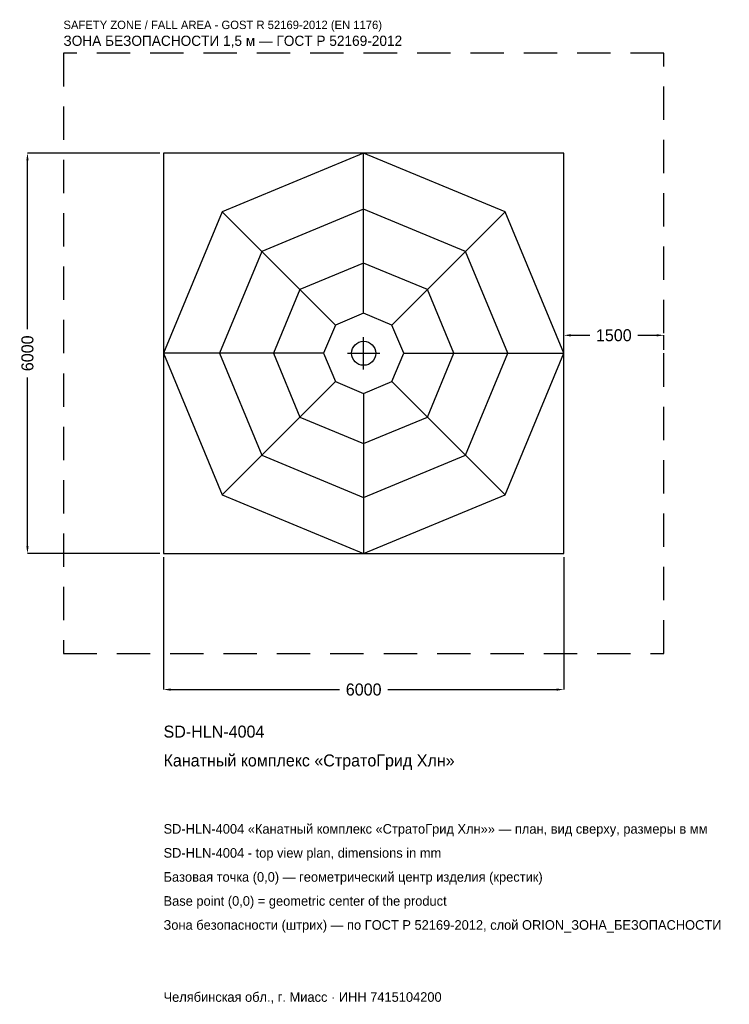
# Model space of a CAD drawing. Header units: metres. Extents: x -5157 to 5481, y -9757 to 5001.
import ezdxf

# ---------------------------------------------------------------- set-up
doc = ezdxf.new("R2010")
doc.units = ezdxf.units.M
doc.linetypes.add('DASHED', pattern=[800, 500, -300])
for name, color, linetype in [('ORION_ДАННЫЕ', 3, 'Continuous'), ('ORION_ЗОНА_БЕЗОПАСНОСТИ', 1, 'Continuous'), ('ORION_КОНТУР', 7, 'Continuous'), ('ORION_РАЗМЕРЫ', 8, 'Continuous')]:
    doc.layers.add(name, color=color, linetype=linetype)
doc.dimstyles.new('ORION', dxfattribs={"dimtxt": 180, "dimasz": 108, "dimexe": 1.25, "dimexo": 54, "dimtad": 1, "dimdec": 0, "dimcen": 2.5, "dimazin": 3, "dimtfac": 1, "dimtmove": 0, "dimatfit": 3, "dimarcsym": 0})

# ---------------------------------------------------------------- blocks, each defined once
blk = doc.blocks.new('_CLOSEDFILLED')
at = {"color": 0, "linetype": 'BYBLOCK'}
blk.add_solid([(-1, 0.16), (0, 0), (-1, -0.16)], dxfattribs=at)
blk = doc.blocks.new('*D1')
for p, q in [((-3000, -3054), (-3000, -5040)), ((3000, -3054), (3000, -5040)), ((-2892, -5040), (-360, -5040)), ((360, -5040), (2892, -5040))]:
    blk.add_line(p, q)
at = {"layer": 'Defpoints'}
for p in [(-3000, -3000), (3000, -3000), (-3000, -5040)]:
    blk.add_point(p, dxfattribs=at)
at = {"layer": 'ORION_РАЗМЕРЫ', "xscale": 108, "yscale": 108, "rotation": 180}
blk.add_blockref('_CLOSEDFILLED', (-3000, -5040), dxfattribs=at)
at = {"layer": 'ORION_РАЗМЕРЫ', "xscale": 108, "yscale": 108}
blk.add_blockref('_CLOSEDFILLED', (3000, -5040), dxfattribs=at)
at = {"layer": 'ORION_РАЗМЕРЫ', "insert": (0, -5040), "char_height": 180, "attachment_point": 5}
blk.add_mtext('6000', dxfattribs=at)
blk = doc.blocks.new('*D2')
for p, q in [((-3054, 3000), (-5040, 3000)), ((-5040, 360), (-5040, 2892)), ((-5040, -2892), (-5040, -360)), ((-3054, -3000), (-5040, -3000))]:
    blk.add_line(p, q)
at = {"layer": 'Defpoints'}
for p in [(-3000, 3000), (-5040, -3000), (-3000, -3000)]:
    blk.add_point(p, dxfattribs=at)
at = {"layer": 'ORION_РАЗМЕРЫ', "xscale": 108, "yscale": 108}
for p, rotation in [((-5040, 3000), 90), ((-5040, -3000), 270)]:
    blk.add_blockref('_CLOSEDFILLED', p, dxfattribs=dict(at, rotation=rotation))
at = {"layer": 'ORION_РАЗМЕРЫ', "insert": (-5040, 0), "char_height": 180, "attachment_point": 5, "rotation": 90}
blk.add_mtext('6000', dxfattribs=at)
blk = doc.blocks.new('*D3')
for p, q in [((3000, 54), (3000, 270)), ((3108, 270), (3390, 270)), ((4110, 270), (4392, 270)), ((4500, 54), (4500, 270))]:
    blk.add_line(p, q)
at = {"layer": 'Defpoints'}
for p in [(3000, 270), (3000, 0), (4500, 0)]:
    blk.add_point(p, dxfattribs=at)
at = {"layer": 'ORION_РАЗМЕРЫ', "xscale": 108, "yscale": 108, "rotation": 180}
blk.add_blockref('_CLOSEDFILLED', (3000, 270), dxfattribs=at)
at = {"layer": 'ORION_РАЗМЕРЫ', "xscale": 108, "yscale": 108}
blk.add_blockref('_CLOSEDFILLED', (4500, 270), dxfattribs=at)
at = {"layer": 'ORION_РАЗМЕРЫ', "insert": (3750, 270), "char_height": 180, "attachment_point": 5}
blk.add_mtext('1500', dxfattribs=at)
blk = doc.blocks.new('ОРИОН SD-HLN-4004 Канатный комплекс СтратоГрид Хлн')
at = {"layer": 'ORION_ЗОНА_БЕЗОПАСНОСТИ', "linetype": 'DASHED'}
blk.add_lwpolyline([(-4500, -4500), (4500, -4500), (4500, 4500), (-4500, 4500)], close=True, dxfattribs=at)
at = {"layer": 'ORION_КОНТУР'}
for p, q in [((0, 600), (0, 3000)), ((-424.3, 424.3), (-2121.3, 2121.3)), ((424.3, 424.3), (2121.3, 2121.3)), ((-600, 0), (-3000, 0)), ((600, 0), (3000, 0)), ((-424.3, -424.3), (-2121.3, -2121.3)), ((424.3, -424.3), (2121.3, -2121.3)), ((0, -600), (0, -3000))]:
    blk.add_line(p, q, dxfattribs=at)
for points in [[(-3000, -3000), (3000, -3000), (3000, 3000), (-3000, 3000)], [(3000, 0), (2121.3, 2121.3), (0, 3000), (-2121.3, 2121.3), (-3000, 0), (-2121.3, -2121.3), (0, -3000), (2121.3, -2121.3)], [(2160, 0), (1527.4, 1527.4), (0, 2160), (-1527.4, 1527.4), (-2160, 0), (-1527.4, -1527.4), (0, -2160), (1527.4, -1527.4)], [(1350, 0), (954.6, 954.6), (0, 1350), (-954.6, 954.6), (-1350, 0), (-954.6, -954.6), (0, -1350), (954.6, -954.6)], [(600, 0), (424.3, 424.3), (0, 600), (-424.3, 424.3), (-600, 0), (-424.3, -424.3), (0, -600), (424.3, -424.3)]]:
    blk.add_lwpolyline(points, close=True, dxfattribs=at)
blk.add_circle((0, 0), 180, dxfattribs=at)
at = {"layer": 'ORION_РАЗМЕРЫ'}
for p, q in [((0, -240), (0, 240)), ((-240, 0), (240, 0))]:
    blk.add_line(p, q, dxfattribs=at)
at = {"layer": 'ORION_ДАННЫЕ'}
for tag, p in [('АРТИКУЛ', (-3000, -5760)), ('НАИМЕНОВАНИЕ', (-3000, -6192))]:
    blk.add_attdef(tag, p, '', height=180, dxfattribs=at)
at = {"layer": 'ORION_ДАННЫЕ', "flags": 1}
for tag, p in [('ПРОИЗВОДИТЕЛЬ', (-3000, -6624)), ('ТЕЛЕФОН', (-3000, -7056)), ('САЙТ', (-3000, -7920)), ('АДРЕС', (-3000, -8352)), ('РЕКВИЗИТЫ', (-3000, -8784)), ('ГАБАРИТЫ', (-3000, -9216)), ('ЗОНА_БЕЗОПАСНОСТИ', (-3000, -9648))]:
    blk.add_attdef(tag, p, '', height=180, dxfattribs=at)
at = {"layer": 'ORION_ЗОНА_БЕЗОПАСНОСТИ', "color": 1}
for s, height, p in [('SAFETY ZONE / FALL AREA - GOST R 52169-2012 (EN 1176)', 126, (-4500, 4860)), ('ЗОНА БЕЗОПАСНОСТИ 1,5 м — ГОСТ Р 52169-2012', 153, (-4500, 4608))]:
    blk.add_text(s, height=height, dxfattribs=at).set_placement(p)
at = {"layer": 'ORION_РАЗМЕРЫ'}
dim = blk.add_linear_dim(base=(-5040, -3000), p1=(-3000, -3000), p2=(-3000, 3000), angle=90, dimstyle='ORION', dxfattribs=at)
dim.commit()
dim.dimension.update_dxf_attribs({"geometry": '*D2', "text_midpoint": (-5040, 0)})
for base, p1, p2, picture, middle in [((3000, 270), (3000, 0), (4500, 0), '*D3', (3750, 270)), ((-3000, -5040), (-3000, -3000), (3000, -3000), '*D1', (0, -5040))]:
    dim = blk.add_linear_dim(base=base, p1=p1, p2=p2, dimstyle='ORION', dxfattribs=at)
    dim.commit()
    dim.dimension.update_dxf_attribs({"geometry": picture, "text_midpoint": middle})

msp = doc.modelspace()

# ---------------------------------------------------------------- block references
msp.add_blockref('ОРИОН SD-HLN-4004 Канатный комплекс СтратоГрид Хлн', (0, 0)).add_auto_attribs({'АРТИКУЛ': 'SD-HLN-4004', 'НАИМЕНОВАНИЕ': 'Канатный комплекс «СтратоГрид Хлн»'})

# ---------------------------------------------------------------- texts
at = {"layer": 'ORION_ДАННЫЕ', "color": 3}
for s, p in [('SD-HLN-4004 «Канатный комплекс «СтратоГрид Хлн»» — план, вид сверху, размеры в мм', (-3000, -7200)), ('SD-HLN-4004 - top view plan, dimensions in mm', (-3000, -7560)), ('Челябинская обл., г. Миасс · ИНН 7415104200', (-3000, -9720))]:
    msp.add_text(s, height=144, dxfattribs=at).set_placement(p)
at = {"layer": 'ORION_ДАННЫЕ', "color": 7}
for s, p in [('Базовая точка (0,0) — геометрический центр изделия (крестик)', (-3000, -7920)), ('Base point (0,0) = geometric center of the product', (-3000, -8280))]:
    msp.add_text(s, height=144, dxfattribs=at).set_placement(p)
at = {"layer": 'ORION_ДАННЫЕ', "color": 1}
msp.add_text('Зона безопасности (штрих) — по ГОСТ Р 52169-2012, слой ORION_ЗОНА_БЕЗОПАСНОСТИ', height=144, dxfattribs=at).set_placement((-3000, -8640))

doc.saveas('drawing.dxf')
